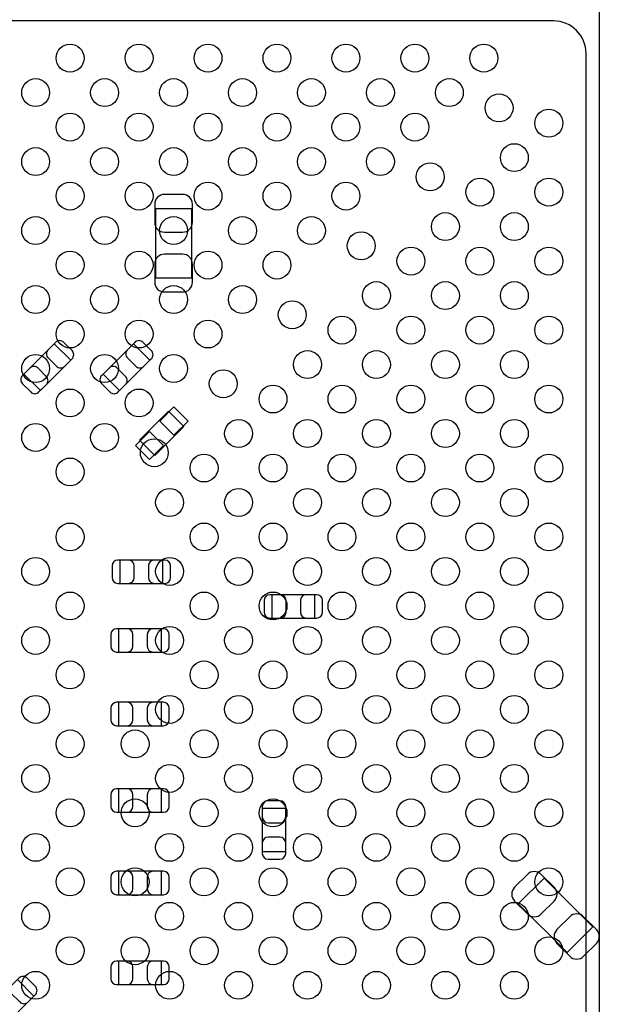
# Model space of a CAD drawing. Extents: x 0 to 67.6, y -0.1 to 51.7.
# Tile 10 of 13: x 42.6 to 51.6, y 21.6 to 36.8. Entities that reach past the tile are written whole.
import ezdxf

# ---------------------------------------------------------------- set-up
doc = ezdxf.new("R2010")
doc.units = 0
for name, color, linetype in [('PG_ASSEMBLY_BOTTOM', 43, 'CONTINUOUS'), ('PG_ASSEMBLY_TOP', 253, 'CONTINUOUS'), ('PIN_BOTTOM', 211, 'CONTINUOUS'), ('PIN_TOP', 173, 'CONTINUOUS')]:
    doc.layers.add(name, color=color, linetype=linetype)

msp = doc.modelspace()

# ---------------------------------------------------------------- linework, layer by layer
at = {"layer": 'PG_ASSEMBLY_BOTTOM'}
for points in [[(44.72178, 32.819086), (45.281596, 32.819086), (45.281596, 33.879282), (44.72178, 33.879282), (44.72178, 32.819086)], [(42.698162, 31.336996), (42.952924, 31.082234), (43.419522, 31.548832), (43.16476, 31.803594), (42.698162, 31.336996)], [(43.917362, 31.336996), (44.172124, 31.082234), (44.638722, 31.548832), (44.38396, 31.803594), (43.917362, 31.336996)], [(44.925742, 30.765496), (44.48048, 30.320234), (44.713906, 30.086808), (45.159168, 30.53207), (44.925742, 30.765496)], [(44.176188, 28.476956), (44.176188, 28.116784), (44.83608, 28.116784), (44.83608, 28.476956), (44.176188, 28.476956)], [(46.512988, 27.943556), (46.512988, 27.583384), (47.17288, 27.583384), (47.17288, 27.943556), (46.512988, 27.943556)], [(44.15663, 27.420824), (44.15663, 27.060652), (44.816522, 27.060652), (44.816522, 27.420824), (44.15663, 27.420824)], [(44.15663, 26.289254), (44.15663, 25.929082), (44.816522, 25.929082), (44.816522, 26.289254), (44.15663, 26.289254)], [(44.15663, 24.958294), (44.15663, 24.598122), (44.816522, 24.598122), (44.816522, 24.958294), (44.15663, 24.958294)], [(46.366684, 23.99538), (46.726856, 23.99538), (46.726856, 24.655272), (46.366684, 24.655272), (46.366684, 23.99538)], [(44.15663, 23.69058), (44.15663, 23.330408), (44.816522, 23.330408), (44.816522, 23.69058), (44.15663, 23.69058)], [(50.700432, 23.585932), (50.3047, 23.1902), (51.054508, 22.440392), (51.45024, 22.836124), (50.700432, 23.585932)], [(44.15663, 22.308566), (44.15663, 21.948394), (44.816522, 21.948394), (44.816522, 22.308566), (44.15663, 22.308566)], [(42.85488, 21.772118), (42.600118, 22.02688), (42.13352, 21.560282), (42.388282, 21.30552), (42.85488, 21.772118)]]:
    msp.add_lwpolyline(points, dxfattribs=at)
at = {"layer": 'PG_ASSEMBLY_TOP'}
msp.add_lwpolyline([(23.816564, 36.967414), (51.54676, 36.967414), (51.54676, 7.967218), (22.546564, 7.967218), (22.546564, 35.697414), (23.816564, 36.967414)], dxfattribs=at)
msp.add_lwpolyline([(23.246588, 8.16737), (50.846736, 8.16737, 0.414127), (51.346608, 8.667242), (51.346608, 36.26739, 0.414127), (50.846736, 36.767262), (24.016716, 36.767262), (22.746716, 35.497262), (22.746716, 8.667242, 0.414127), (23.246588, 8.16737)], format="xyb", dxfattribs=at)
at = {"layer": 'PIN_BOTTOM'}
for points in [[(44.71162, 33.949132), (44.71162, 33.669224, 0.414846), (44.861734, 33.51911), (45.141642, 33.51911, 0.414846), (45.291756, 33.669224), (45.291756, 33.949132, 0.414846), (45.141642, 34.099246), (44.861734, 34.099246, 0.414846)], [(45.291756, 32.749236), (45.291756, 33.029144, 0.414846), (45.141642, 33.179258), (44.861734, 33.179258, 0.414846), (44.71162, 33.029144), (44.71162, 32.749236, 0.414846), (44.861734, 32.599122), (45.141642, 32.599122, 0.414846)], [(43.185842, 31.824676), (43.072812, 31.711646, 0.414276), (43.073066, 31.584138), (43.200066, 31.457138, 0.414276), (43.327574, 31.456884), (43.440604, 31.569914, 0.414276), (43.44035, 31.697422), (43.31335, 31.824422, 0.414276)], [(44.405042, 31.824676), (44.292012, 31.711646, 0.414276), (44.292266, 31.584138), (44.419266, 31.457138, 0.414276), (44.546774, 31.456884), (44.659804, 31.569914, 0.414276), (44.65955, 31.697422), (44.53255, 31.824422, 0.414276)], [(42.931842, 31.061152), (43.044872, 31.174182, 0.414276), (43.044618, 31.30169), (42.917618, 31.42869, 0.414276), (42.79011, 31.428944), (42.67708, 31.315914, 0.414276), (42.677334, 31.188406), (42.804334, 31.061406, 0.414276)], [(44.151042, 31.061152), (44.264072, 31.174182, 0.414276), (44.263818, 31.30169), (44.136818, 31.42869, 0.414276), (44.00931, 31.428944), (43.89628, 31.315914, 0.414276), (43.896534, 31.188406), (44.023534, 31.061406, 0.414276)], [(44.146216, 28.116784), (44.306236, 28.116784, 0.413587), (44.396152, 28.206954), (44.396152, 28.386786, 0.413587), (44.306236, 28.476956), (44.146216, 28.476956, 0.413587), (44.0563, 28.386786), (44.0563, 28.206954, 0.413587)], [(44.866052, 28.476956), (44.706032, 28.476956, 0.413587), (44.616116, 28.386786), (44.616116, 28.206954, 0.413587), (44.706032, 28.116784), (44.866052, 28.116784, 0.413587), (44.955968, 28.206954), (44.955968, 28.386786, 0.413587)], [(46.483016, 27.583384), (46.643036, 27.583384, 0.413587), (46.732952, 27.673554), (46.732952, 27.853386, 0.413587), (46.643036, 27.943556), (46.483016, 27.943556, 0.413587), (46.3931, 27.853386), (46.3931, 27.673554, 0.413587)], [(47.202852, 27.943556), (47.042832, 27.943556, 0.413587), (46.952916, 27.853386), (46.952916, 27.673554, 0.413587), (47.042832, 27.583384), (47.202852, 27.583384, 0.413587), (47.292768, 27.673554), (47.292768, 27.853386, 0.413587)], [(44.126658, 27.060652), (44.286678, 27.060652, 0.413587), (44.376594, 27.150822), (44.376594, 27.330654, 0.413587), (44.286678, 27.420824), (44.126658, 27.420824, 0.413587), (44.036742, 27.330654), (44.036742, 27.150822, 0.413587)], [(44.846494, 27.420824), (44.686474, 27.420824, 0.413587), (44.596558, 27.330654), (44.596558, 27.150822, 0.413587), (44.686474, 27.060652), (44.846494, 27.060652, 0.413587), (44.93641, 27.150822), (44.93641, 27.330654, 0.413587)], [(44.126658, 25.929082), (44.286678, 25.929082, 0.413587), (44.376594, 26.019252), (44.376594, 26.199084, 0.413587), (44.286678, 26.289254), (44.126658, 26.289254, 0.413587), (44.036742, 26.199084), (44.036742, 26.019252, 0.413587)], [(44.846494, 26.289254), (44.686474, 26.289254, 0.413587), (44.596558, 26.199084), (44.596558, 26.019252, 0.413587), (44.686474, 25.929082), (44.846494, 25.929082, 0.413587), (44.93641, 26.019252), (44.93641, 26.199084, 0.413587)], [(44.126658, 24.598122), (44.286678, 24.598122, 0.413587), (44.376594, 24.688292), (44.376594, 24.868124, 0.413587), (44.286678, 24.958294), (44.126658, 24.958294, 0.413587), (44.036742, 24.868124), (44.036742, 24.688292, 0.413587)], [(44.846494, 24.958294), (44.686474, 24.958294, 0.413587), (44.596558, 24.868124), (44.596558, 24.688292, 0.413587), (44.686474, 24.598122), (44.846494, 24.598122, 0.413587), (44.93641, 24.688292), (44.93641, 24.868124, 0.413587)], [(46.366684, 24.685244), (46.366684, 24.525224, 0.413587), (46.456854, 24.435308), (46.636686, 24.435308, 0.413587), (46.726856, 24.525224), (46.726856, 24.685244, 0.413587), (46.636686, 24.77516), (46.456854, 24.77516, 0.413587)], [(46.726856, 23.965408), (46.726856, 24.125428, 0.413587), (46.636686, 24.215344), (46.456854, 24.215344, 0.413587), (46.366684, 24.125428), (46.366684, 23.965408, 0.413587), (46.456854, 23.875492), (46.636686, 23.875492, 0.413587)], [(44.126658, 23.330408), (44.286678, 23.330408, 0.413587), (44.376594, 23.420578), (44.376594, 23.60041, 0.413587), (44.286678, 23.69058), (44.126658, 23.69058, 0.413587), (44.036742, 23.60041), (44.036742, 23.420578, 0.413587)], [(44.846494, 23.69058), (44.686474, 23.69058, 0.413587), (44.596558, 23.60041), (44.596558, 23.420578, 0.413587), (44.686474, 23.330408), (44.846494, 23.330408, 0.413587), (44.93641, 23.420578), (44.93641, 23.60041, 0.413587)], [(50.248058, 23.232364), (50.445924, 23.034498, 0.415009), (50.658268, 23.034498), (50.856134, 23.232364, 0.415009), (50.856134, 23.444708), (50.658268, 23.642574, 0.415009), (50.445924, 23.642574), (50.248058, 23.444708, 0.415009)], [(51.506882, 22.79396), (51.309016, 22.991826, 0.415009), (51.096672, 22.991826), (50.898806, 22.79396, 0.415009), (50.898806, 22.581616), (51.096672, 22.38375, 0.415009), (51.309016, 22.38375), (51.506882, 22.581616, 0.415009)], [(44.126658, 21.948394), (44.286678, 21.948394, 0.413587), (44.376594, 22.038564), (44.376594, 22.218396, 0.413587), (44.286678, 22.308566), (44.126658, 22.308566, 0.413587), (44.036742, 22.218396), (44.036742, 22.038564, 0.413587)], [(44.846494, 22.308566), (44.686474, 22.308566, 0.413587), (44.596558, 22.218396), (44.596558, 22.038564, 0.413587), (44.686474, 21.948394), (44.846494, 21.948394, 0.413587), (44.93641, 22.038564), (44.93641, 22.218396, 0.413587)], [(42.6212, 22.047962), (42.50817, 21.934932, 0.414276), (42.508424, 21.807424), (42.635424, 21.680424, 0.414276), (42.762932, 21.68017), (42.875962, 21.7932, 0.414276), (42.875708, 21.920708), (42.748708, 22.047708, 0.414276)]]:
    msp.add_lwpolyline(points, format="xyb", close=True, dxfattribs=at)
for points in [[(45.224072, 30.614874), (45.008546, 30.8304), (44.79302, 30.614874), (45.008546, 30.399348)], [(44.846628, 30.23743), (44.631102, 30.452956), (44.415576, 30.23743), (44.631102, 30.021904)]]:
    msp.add_lwpolyline(points, close=True, dxfattribs=at)
at = {"layer": 'PIN_TOP'}
for centre in [(43.410632, 36.195254), (44.471336, 36.195254), (45.53204, 36.195254), (46.59249, 36.195254), (47.653194, 36.195254), (48.713898, 36.195254), (49.774602, 36.195254), (42.88028, 35.664902), (43.940984, 35.664902), (45.001688, 35.664902), (46.062138, 35.664902), (47.122842, 35.664902), (48.183546, 35.664902), (49.24425, 35.664902), (50.009298, 35.429952), (43.410632, 35.13455), (44.471336, 35.13455), (45.53204, 35.13455), (46.59249, 35.13455), (47.653194, 35.13455), (48.713898, 35.13455), (50.7746, 35.195256), (50.244248, 34.664904), (42.88028, 34.604198), (43.940984, 34.604198), (45.001688, 34.604198), (46.062138, 34.604198), (47.122842, 34.604198), (48.183546, 34.604198), (48.948848, 34.369502), (43.410632, 34.073846), (44.471336, 34.073846), (45.53204, 34.073846), (46.59249, 34.073846), (47.653194, 34.073846), (49.713896, 34.134552), (50.7746, 34.134552), (49.183544, 33.6042), (50.244248, 33.6042), (42.88028, 33.543494), (43.940984, 33.543494), (45.001688, 33.543494), (46.062138, 33.543494), (47.122842, 33.543494), (47.888144, 33.308798), (43.410632, 33.013142), (44.471336, 33.013142), (45.53204, 33.013142), (46.59249, 33.013142), (48.653192, 33.073848), (49.713896, 33.073848), (50.7746, 33.073848), (48.12284, 32.543496), (49.183544, 32.543496), (50.244248, 32.543496), (42.88028, 32.48279), (43.940984, 32.48279), (45.001688, 32.48279), (46.062138, 32.48279), (46.82744, 32.248094), (43.410632, 31.952692), (44.471336, 31.952692), (45.53204, 31.952692), (47.592488, 32.013144), (48.653192, 32.013144), (49.713896, 32.013144), (50.7746, 32.013144), (47.062136, 31.482792), (48.12284, 31.482792), (49.183544, 31.482792), (50.244248, 31.482792), (42.88028, 31.42234), (43.940984, 31.42234), (45.001688, 31.42234), (45.766736, 31.18739), (43.410632, 30.891988), (44.471336, 30.891988), (46.532038, 30.952694), (47.592488, 30.952694), (48.653192, 30.952694), (49.713896, 30.952694), (50.7746, 30.952694), (46.001686, 30.422342), (47.062136, 30.422342), (48.12284, 30.422342), (49.183544, 30.422342), (50.244248, 30.422342), (42.88028, 30.361636), (43.940984, 30.361636), (44.706032, 30.126686), (43.410632, 29.831284), (45.471334, 29.89199), (46.532038, 29.89199), (47.592488, 29.89199), (48.653192, 29.89199), (49.713896, 29.89199), (50.7746, 29.89199), (44.940982, 29.361638), (46.001686, 29.361638), (47.062136, 29.361638), (48.12284, 29.361638), (49.183544, 29.361638), (50.244248, 29.361638), (43.410632, 28.831286), (45.471334, 28.831286), (46.532038, 28.831286), (47.592488, 28.831286), (48.653192, 28.831286), (49.713896, 28.831286), (50.7746, 28.831286), (42.88028, 28.300934), (44.940982, 28.300934), (46.001686, 28.300934), (47.062136, 28.300934), (48.12284, 28.300934), (49.183544, 28.300934), (50.244248, 28.300934), (43.410632, 27.770582), (45.471334, 27.770582), (46.532038, 27.770582), (47.592488, 27.770582), (48.653192, 27.770582), (49.713896, 27.770582), (50.7746, 27.770582), (42.88028, 27.24023), (44.940982, 27.24023), (46.001686, 27.24023), (47.062136, 27.24023), (48.12284, 27.24023), (49.183544, 27.24023), (50.244248, 27.24023), (43.410632, 26.709878), (45.471334, 26.709878), (46.532038, 26.709878), (47.592488, 26.709878), (48.653192, 26.709878), (49.713896, 26.709878), (50.7746, 26.709878), (42.88028, 26.179526), (44.940982, 26.179526), (46.001686, 26.179526), (47.062136, 26.179526), (48.12284, 26.179526), (49.183544, 26.179526), (50.244248, 26.179526), (43.410632, 25.649428), (44.41063, 25.649428), (45.471334, 25.649428), (46.532038, 25.649428), (47.592488, 25.649428), (48.653192, 25.649428), (49.713896, 25.649428), (50.7746, 25.649428), (42.88028, 25.118822), (44.940982, 25.118822), (46.001686, 25.118822), (47.062136, 25.118822), (48.12284, 25.118822), (49.183544, 25.118822), (50.244248, 25.118822), (43.410632, 24.588724), (44.41063, 24.588724), (45.471334, 24.588724), (46.532038, 24.588724), (47.592488, 24.588724), (48.653192, 24.588724), (49.713896, 24.588724), (50.7746, 24.588724), (42.88028, 24.058372), (44.940982, 24.058372), (46.001686, 24.058372), (47.062136, 24.058372), (48.12284, 24.058372), (49.183544, 24.058372), (50.244248, 24.058372), (43.410632, 23.52802), (44.41063, 23.52802), (45.471334, 23.52802), (46.532038, 23.52802), (47.592488, 23.52802), (48.653192, 23.52802), (49.713896, 23.52802), (50.7746, 23.52802), (42.88028, 22.997668), (44.940982, 22.997668), (46.001686, 22.997668), (47.062136, 22.997668), (48.12284, 22.997668), (49.183544, 22.997668), (50.244248, 22.997668), (43.410632, 22.467316), (44.41063, 22.467316), (45.471334, 22.467316), (46.532038, 22.467316), (47.592488, 22.467316), (48.653192, 22.467316), (49.713896, 22.467316), (50.7746, 22.467316), (42.88028, 21.936964), (44.940982, 21.936964), (46.001686, 21.936964), (47.062136, 21.936964), (48.12284, 21.936964), (49.183544, 21.936964), (50.244248, 21.936964)]:
    msp.add_circle(centre, 0.21463, dxfattribs=at)

doc.saveas('drawing.dxf')
